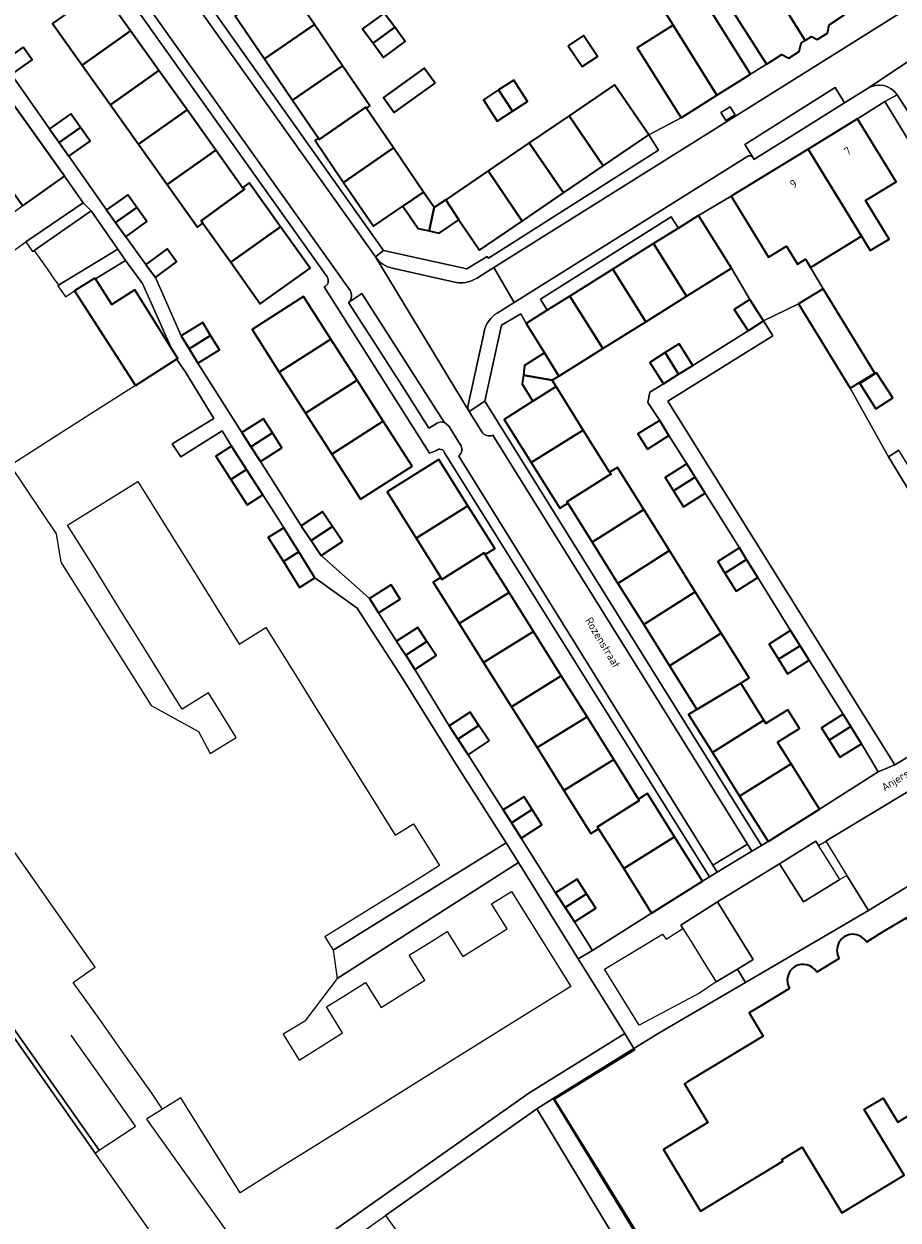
# Model space of a CAD drawing. Header units: metres. Extents: x 129909 to 134295, y 430065 to 433784.
# Tile 9 of 21: x 133893 to 133990, y 433009 to 433142. Entities that reach past the tile are written whole.
import ezdxf
from ezdxf.enums import TextEntityAlignment as Align

# ---------------------------------------------------------------- set-up
doc = ezdxf.new("R2010")
doc.units = ezdxf.units.M
for name, color, linetype, lineweight in [('B-XX-OG-BEBOUWING-GV', 7, 'Continuous', 35), ('B-XX-OG-BEBOUWING-T18', 10, 'Continuous', 18), ('B-XX-OG-TERREIN_CULTUURSCHEIDING-GV', 7, 'Continuous', 18), ('B-XX-OG-TOPOGRAFIE-T18', 10, 'Continuous', 18), ('B-XX-OG-WEG-GV', 7, 'Continuous', 18)]:
    doc.layers.add(name, color=color, linetype=linetype, lineweight=lineweight)
doc.styles.add('NLCS-ISO-M-T18', font='NLCS-ISO.ttf', dxfattribs={"height": 1.8})

msp = doc.modelspace()

# ---------------------------------------------------------------- linework, layer by layer
at = {"layer": 'B-XX-OG-BEBOUWING-GV', "color": 253}
for points in [[(133978.53, 433152.82), (133977.25, 433154.83), (133972.87, 433152.03), (133975.85, 433147.28), (133980.07, 433140.54), (133980.77, 433140.99), (133981.42, 433140.65), (133982.55, 433141.37), (133982.75, 433142.3), (133984.51, 433143.43)], [(133969.02, 433144.6), (133965.95, 433149.49), (133962.23, 433147.16), (133965.3, 433142.26), (133970.2, 433134.41), (133973.95, 433136.77)], [(133975.85, 433147.28), (133973.55, 433145.82), (133971.84, 433148.49), (133969.8, 433147.2), (133975.74, 433137.88), (133977.45, 433138.98), (133978.24, 433138.56), (133979.41, 433139.3), (133979.61, 433140.24), (133980.07, 433140.54)], [(133901.26, 433146.29), (133895.84, 433142.45), (133899.17, 433137.78), (133904.59, 433141.62)], [(133921.89, 433147.11), (133916.3, 433143.28), (133919.56, 433138.49), (133925.15, 433142.33)], [(133934.14, 433142.01), (133932.98, 433143.6), (133930.55, 433141.83), (133931.72, 433140.23)], [(133925.15, 433142.33), (133919.56, 433138.49), (133922.72, 433133.85), (133928.31, 433137.68)], [(133934.14, 433142.01), (133931.72, 433140.23), (133932.89, 433138.64), (133935.31, 433140.41)], [(133965.3, 433142.26), (133961.26, 433139.72), (133966.18, 433131.89), (133970.2, 433134.41)], [(133904.59, 433141.62), (133899.17, 433137.78), (133902.33, 433133.35), (133907.75, 433137.19)], [(133953.56, 433139.95), (133955.1, 433137.61), (133956.82, 433138.74), (133955.28, 433141.08)], [(133892.58, 433139.78), (133890.26, 433138.13), (133891.26, 433136.73), (133893.57, 433138.38)], [(133889.19, 433136.55), (133887.45, 433135.3), (133890.04, 433131.67), (133887.13, 433129.57), (133892.54, 433122.02), (133897.21, 433125.35)], [(133907.75, 433137.19), (133902.33, 433133.35), (133905.49, 433128.92), (133910.91, 433132.76)], [(133928.31, 433137.68), (133922.72, 433133.85), (133925.62, 433129.59), (133925.7, 433129.47), (133930.91, 433133.08), (133930.97, 433132.94), (133931.36, 433133.21)], [(133938.65, 433135.75), (133937.44, 433137.43), (133932.9, 433134.16), (133934.1, 433132.49)], [(133945.77, 433135), (133947.32, 433132.61), (133949.01, 433133.71), (133947.47, 433136.09)], [(133953.65, 433132.12), (133957.48, 433126.51), (133962.56, 433129.97), (133958.73, 433135.59)], [(133945.77, 433135), (133944.08, 433133.9), (133945.62, 433131.52), (133947.32, 433132.61)], [(133910.91, 433132.76), (133905.49, 433128.92), (133908.69, 433124.43), (133914.12, 433128.26)], [(133930.97, 433132.94), (133930.91, 433133.08), (133925.7, 433129.47), (133925.62, 433129.59), (133925.23, 433129.33), (133928.41, 433124.66), (133933.99, 433128.52)], [(133898.98, 433130.81), (133897.9, 433132.33), (133895.53, 433130.65), (133896.6, 433129.13)], [(133953.65, 433132.12), (133949.2, 433129.09), (133953.03, 433123.48), (133957.48, 433126.51)], [(133985.93, 433131.77), (133980.4, 433128.39), (133986.38, 433118.62), (133987.35, 433117.02), (133989.45, 433118.3), (133986.81, 433122.63), (133990.23, 433124.72)], [(133898.98, 433130.81), (133896.6, 433129.13), (133897.68, 433127.6), (133900.06, 433129.28)], [(133933.99, 433128.52), (133928.41, 433124.66), (133931.76, 433119.75), (133935.04, 433121.98), (133937.36, 433123.56)], [(133949.2, 433129.09), (133944.59, 433125.95), (133948.41, 433120.33), (133953.03, 433123.48)], [(133917.12, 433124.06), (133914.12, 433128.26), (133908.69, 433124.43), (133912.09, 433119.66), (133912.68, 433120.08), (133912.48, 433120.36), (133917.33, 433123.88)], [(133980.4, 433128.39), (133971.78, 433123.13), (133975.96, 433116.28), (133977.99, 433117.51), (133979.21, 433115.5), (133980.11, 433116.05), (133980.67, 433115.13), (133986.38, 433118.62)], [(133944.59, 433125.95), (133939.85, 433122.72), (133941.3, 433120.48), (133943.62, 433117.07), (133948.41, 433120.33)], [(133917.12, 433124.06), (133917.33, 433123.88), (133912.48, 433120.36), (133912.68, 433120.08), (133915.79, 433115.73), (133921.36, 433119.7), (133917.87, 433124.6)], [(133905.29, 433121.86), (133904.27, 433123.28), (133901.9, 433121.59), (133902.92, 433120.16)], [(133938.55, 433121.83), (133937.36, 433123.56), (133935.04, 433121.98), (133936.75, 433119.48), (133938, 433119.22)], [(133905.29, 433121.86), (133902.92, 433120.16), (133904.06, 433118.58), (133906.42, 433120.28)], [(133939.85, 433122.72), (133938.55, 433121.83), (133938, 433119.22), (133939.12, 433118.99), (133941.3, 433120.48)], [(133968.13, 433120.94), (133965.88, 433119.53), (133963.11, 433117.8), (133966.78, 433111.92), (133971.81, 433115.06)], [(133921.36, 433119.7), (133915.79, 433115.73), (133919.1, 433111.08), (133924.67, 433115.06)], [(133906.3, 433115.48), (133907.38, 433114.02), (133909.74, 433115.77), (133908.67, 433117.22)], [(133963.11, 433117.8), (133958.55, 433114.95), (133962.23, 433109.07), (133966.78, 433111.92)], [(133909.71, 433104.86), (133909.86, 433104.95), (133909.16, 433106.08), (133905.07, 433112.64), (133902.48, 433110.99), (133900.65, 433113.88), (133900.6, 433113.95), (133898.33, 433112.51), (133905.13, 433101.94)], [(133958.55, 433114.95), (133953.75, 433111.94), (133957.42, 433106.07), (133962.23, 433109.07)], [(133982.07, 433112.75), (133979.32, 433111.06), (133985.11, 433101.63), (133987.86, 433103.32)], [(133921.23, 433103.43), (133926.98, 433107.11), (133923.94, 433111.87), (133918.18, 433108.18)], [(133953.75, 433111.94), (133951.21, 433110.35), (133948.84, 433108.88), (133950.91, 433105.57), (133952.51, 433102.99), (133957.42, 433106.07)], [(133973.88, 433111.55), (133972.14, 433110.45), (133973.67, 433108.04), (133975.41, 433109.15)], [(133913.55, 433107.54), (133912.66, 433108.98), (133910.24, 433107.49), (133911.13, 433106.04)], [(133913.55, 433107.54), (133911.13, 433106.04), (133912.13, 433104.43), (133914.55, 433105.92)], [(133926.98, 433107.11), (133921.23, 433103.43), (133924.17, 433098.83), (133929.93, 433102.51)], [(133964.39, 433105.61), (133965.91, 433103.19), (133967.48, 433104.18), (133965.96, 433106.59)], [(133950.91, 433105.57), (133948.68, 433104.18), (133948.54, 433103.1), (133951.75, 433102.52), (133952.51, 433102.99)], [(133964.39, 433105.61), (133962.68, 433104.52), (133964.2, 433102.11), (133965.91, 433103.19)], [(133952.19, 433101.81), (133951.75, 433102.52), (133948.54, 433103.1), (133948.4, 433102.09), (133949.61, 433100.16)], [(133989.86, 433100.54), (133988.04, 433103.35), (133986.17, 433102.14), (133987.99, 433099.33)], [(133929.93, 433102.51), (133924.17, 433098.83), (133927.1, 433094.24), (133932.86, 433097.93)], [(133952.19, 433101.81), (133949.61, 433100.16), (133946.38, 433098.14), (133949.4, 433093.31), (133955.24, 433096.94)], [(133917.05, 433096.66), (133918.06, 433095.08), (133920.47, 433096.62), (133919.45, 433098.2)], [(133932.86, 433097.93), (133927.1, 433094.24), (133930.33, 433089.2), (133936.09, 433092.89)], [(133963.79, 433098.01), (133961.36, 433096.51), (133962.41, 433094.82), (133964.83, 433096.32)], [(133920.47, 433096.62), (133918.06, 433095.08), (133919.13, 433093.42), (133921.53, 433094.96)], [(133955.24, 433096.94), (133949.4, 433093.31), (133952.6, 433088.19), (133953.5, 433088.76), (133953.39, 433088.91), (133958.37, 433092.06), (133958.19, 433092.22)], [(133915.96, 433095.04), (133915.9, 433095.14), (133914.14, 433094.01), (133915.8, 433091.41), (133917.56, 433092.54)], [(133917.56, 433092.54), (133915.8, 433091.41), (133917.62, 433088.58), (133919.38, 433089.71)], [(133936.55, 433084.86), (133942.32, 433088.48), (133939.08, 433093.65), (133933.3, 433090.03)], [(133958.19, 433092.22), (133958.37, 433092.06), (133953.39, 433088.91), (133953.5, 433088.76), (133956.24, 433084.39), (133962.01, 433088.04), (133959.06, 433092.76)], [(133967.74, 433091.68), (133966.81, 433093.17), (133964.39, 433091.65), (133965.33, 433090.15)], [(133967.74, 433091.68), (133965.33, 433090.15), (133966.46, 433088.36), (133968.87, 433089.88)], [(133942.32, 433088.48), (133936.55, 433084.86), (133939.31, 433080.46), (133939.4, 433080.22), (133944.15, 433083.21), (133944.27, 433083.02), (133945.33, 433083.68)], [(133923.69, 433086.23), (133924.79, 433084.58), (133927.17, 433086.15), (133926.08, 433087.81)], [(133962.01, 433088.04), (133956.24, 433084.39), (133959.11, 433079.79), (133964.88, 433083.45)], [(133921.72, 433086), (133920, 433084.93), (133921.69, 433082.23), (133923.41, 433083.3)], [(133927.17, 433086.15), (133924.79, 433084.58), (133925.9, 433082.89), (133928.29, 433084.47)], [(133923.41, 433083.3), (133921.69, 433082.23), (133923.49, 433079.33), (133925.21, 433080.41)], [(133944.27, 433083.02), (133944.15, 433083.21), (133939.4, 433080.22), (133939.31, 433080.46), (133938.46, 433079.93), (133941.36, 433075.31), (133946.93, 433078.78)], [(133964.88, 433083.45), (133959.11, 433079.79), (133962, 433075.18), (133967.77, 433078.84)], [(133973.5, 433082.47), (133972.7, 433083.75), (133970.28, 433082.24), (133971.09, 433080.94)], [(133973.5, 433082.47), (133971.09, 433080.94), (133972.35, 433078.93), (133974.77, 433080.45)], [(133931.31, 433078.1), (133932.33, 433076.49), (133934.75, 433078.03), (133933.73, 433079.64)], [(133946.93, 433078.78), (133941.36, 433075.31), (133944.09, 433070.95), (133949.67, 433074.41)], [(133967.77, 433078.84), (133962, 433075.18), (133964.89, 433070.55), (133970.66, 433074.21)], [(133934.36, 433073.33), (133935.38, 433071.76), (133937.75, 433073.29), (133936.73, 433074.86)], [(133949.67, 433074.41), (133944.09, 433070.95), (133947.2, 433065.99), (133952.78, 433069.45)], [(133970.66, 433074.21), (133964.89, 433070.55), (133967.94, 433065.68), (133972.85, 433068.63), (133973.79, 433069.22)], [(133978.43, 433074.52), (133976.02, 433073), (133977.09, 433071.29), (133979.51, 433072.8)], [(133937.75, 433073.29), (133935.38, 433071.76), (133936.41, 433070.16), (133938.78, 433071.7)], [(133979.51, 433072.8), (133977.09, 433071.29), (133978.1, 433069.68), (133980.51, 433071.2)], [(133952.78, 433069.45), (133947.2, 433065.99), (133950.07, 433061.41), (133955.66, 433064.86)], [(133972.85, 433068.63), (133967.94, 433065.68), (133967.02, 433065.11), (133969.68, 433060.87), (133975.45, 433064.47)], [(133976.98, 433062.03), (133979.42, 433063.56), (133978.12, 433065.63), (133975.68, 433064.1), (133975.45, 433064.47), (133969.68, 433060.87), (133972.73, 433055.99), (133978.5, 433059.6)], [(133943.57, 433063.9), (133942.58, 433065.39), (133940.23, 433063.83), (133941.21, 433062.34)], [(133955.66, 433064.86), (133950.07, 433061.41), (133953.08, 433056.61), (133958.66, 433060.07)], [(133985.16, 433063.77), (133984.3, 433065.14), (133981.88, 433063.64), (133982.74, 433062.25)], [(133943.57, 433063.9), (133941.21, 433062.34), (133942.36, 433060.61), (133944.71, 433062.18)], [(133985.16, 433063.77), (133982.74, 433062.25), (133983.93, 433060.33), (133986.36, 433061.83)], [(133958.66, 433060.07), (133953.08, 433056.61), (133956.1, 433051.79), (133956.96, 433052.33), (133956.84, 433052.53), (133961.48, 433055.48), (133961.43, 433055.66)], [(133978.5, 433059.6), (133972.73, 433055.99), (133975.91, 433050.9), (133981.68, 433054.51)], [(133961.43, 433055.66), (133961.48, 433055.48), (133956.84, 433052.53), (133956.96, 433052.33), (133959.76, 433047.87), (133965.45, 433051.43), (133962.41, 433056.27)], [(133949.52, 433054.48), (133948.61, 433055.92), (133946.28, 433054.45), (133947.2, 433053)], [(133949.52, 433054.48), (133947.2, 433053), (133948.29, 433051.29), (133950.61, 433052.76)], [(133965.45, 433051.43), (133959.76, 433047.87), (133962.89, 433042.88), (133968.57, 433046.45)], [(133952.15, 433045.18), (133953.21, 433043.53), (133955.6, 433045.06), (133954.54, 433046.71)], [(133955.6, 433045.06), (133953.21, 433043.53), (133954.24, 433041.92), (133956.63, 433043.46)]]:
    msp.add_lwpolyline(points, close=True, dxfattribs=at)
for points in [[(134013.5, 433037.44), (134019.64, 433041.16), (134015.69, 433047.69), (134013.29, 433051.65), (134007.04, 433047.87), (134006, 433049.59), (134000, 433045.96), (133998.03, 433044.77), (133995.49, 433043.22), (133995.36, 433043.15), (133992.13, 433041.19), (133991.41, 433042.38), (133988.66, 433040.71), (133986.92, 433039.66)], [(133983.87, 433037.82), (133981.37, 433036.3)], [(133978.32, 433034.46), (133975.01, 433032.45), (133973.8, 433031.72), (133975.38, 433029.12), (133973.38, 433027.92), (133967.09, 433024.11), (133966.89, 433024), (133966.56, 433023.8), (133969.18, 433019.47), (133964.2, 433016.45), (133968.37, 433009.56), (133977.58, 433015.14), (133977.46, 433015.34), (133979.74, 433016.71), (133984.18, 433009.37), (133991.13, 433013.58), (133986.68, 433020.92), (133988.8, 433022.2), (133990.42, 433019.52), (133999.88, 433025.25)]]:
    msp.add_lwpolyline(points, dxfattribs=at)
for centre, start, end in [((133985.4, 433038.74), 31.1763, 211.2205), ((133979.84, 433035.38), 31.2205, 211.1763)]:
    msp.add_arc(centre, 1.78, start, end, dxfattribs=at)
at = {"layer": 'B-XX-OG-TERREIN_CULTUURSCHEIDING-GV', "color": 253}
for points in [[(133926.59, 433114.07), (133896.56, 433156.3), (133893.34, 433160.97), (133893.29, 433161.03), (133893.18, 433161.19), (133886.65, 433156.53)], [(133902.49, 433159.92), (133932.9, 433117.04), (133942.2, 433115), (133944.48, 433116.35), (133944.64, 433116.16), (133963.65, 433128.27), (133962.56, 433129.97), (133957.48, 433126.51), (133953.03, 433123.48), (133948.41, 433120.33), (133943.62, 433117.07), (133941.3, 433120.48), (133939.12, 433118.99), (133938, 433119.22), (133936.75, 433119.48), (133935.04, 433121.98), (133931.76, 433119.75), (133928.41, 433124.66), (133925.23, 433129.33), (133925.62, 433129.59), (133922.72, 433133.85), (133919.56, 433138.49), (133916.3, 433143.28)], [(133901.26, 433146.29), (133904.59, 433141.62), (133907.75, 433137.19), (133910.91, 433132.76), (133914.12, 433128.26), (133917.12, 433124.06), (133917.87, 433124.6), (133921.36, 433119.7), (133924.67, 433115.06), (133919.1, 433111.08), (133915.79, 433115.73), (133912.68, 433120.08), (133912.09, 433119.66), (133908.69, 433124.43), (133905.49, 433128.92), (133902.33, 433133.35), (133899.17, 433137.78), (133895.84, 433142.45)], [(133921.89, 433147.11), (133925.15, 433142.33), (133928.31, 433137.68), (133931.36, 433133.21), (133930.97, 433132.94), (133933.99, 433128.52), (133937.36, 433123.56), (133938.55, 433121.83), (133939.85, 433122.72), (133944.59, 433125.95), (133949.2, 433129.09), (133953.65, 433132.12), (133958.73, 433135.59), (133962.56, 433129.97), (133966.18, 433131.89), (133961.26, 433139.72), (133965.3, 433142.26), (133962.23, 433147.16)], [(133969.02, 433144.6), (133973.95, 433136.77), (133975.74, 433137.88), (133969.8, 433147.2)], [(133892.58, 433139.78), (133893.57, 433138.38), (133891.26, 433136.73), (133895.53, 433130.65), (133897.9, 433132.33), (133898.98, 433130.81), (133900.06, 433129.28), (133897.68, 433127.6), (133901.9, 433121.59), (133904.27, 433123.28), (133905.29, 433121.86), (133906.42, 433120.28), (133904.06, 433118.58), (133906.3, 433115.48), (133908.67, 433117.22), (133909.74, 433115.77), (133907.38, 433114.02), (133910.24, 433107.49), (133912.66, 433108.98), (133913.55, 433107.54), (133914.55, 433105.92), (133912.13, 433104.43), (133917.05, 433096.66), (133919.45, 433098.2), (133920.47, 433096.62), (133921.53, 433094.96), (133919.13, 433093.42), (133923.69, 433086.23), (133926.08, 433087.81), (133927.17, 433086.15), (133928.29, 433084.47), (133925.9, 433082.89), (133931.31, 433078.1), (133933.73, 433079.64), (133934.75, 433078.03), (133932.33, 433076.49), (133934.36, 433073.33), (133936.73, 433074.86), (133937.75, 433073.29), (133938.78, 433071.7), (133936.41, 433070.16), (133940.23, 433063.83), (133942.58, 433065.39), (133943.57, 433063.9), (133944.71, 433062.18), (133942.36, 433060.61), (133946.28, 433054.45), (133948.61, 433055.92), (133949.52, 433054.48), (133950.61, 433052.76), (133948.29, 433051.29), (133952.15, 433045.18), (133954.54, 433046.71), (133955.6, 433045.06), (133956.63, 433043.46), (133954.24, 433041.92), (133956.28, 433038.72), (133962.89, 433042.88), (133959.76, 433047.87), (133956.96, 433052.33), (133956.1, 433051.79), (133953.08, 433056.61), (133950.07, 433061.41), (133947.2, 433065.99), (133944.09, 433070.95), (133941.36, 433075.31), (133938.46, 433079.93), (133939.31, 433080.46), (133936.55, 433084.86), (133933.3, 433090.03), (133939.08, 433093.65), (133942.32, 433088.48), (133945.33, 433083.68), (133944.27, 433083.02), (133946.93, 433078.78), (133949.67, 433074.41), (133952.78, 433069.45), (133955.66, 433064.86), (133958.66, 433060.07), (133961.43, 433055.66), (133962.41, 433056.27), (133965.45, 433051.43), (133968.57, 433046.45), (133969.38, 433046.94), (133939.72, 433094.4)], [(133889.19, 433136.55), (133897.21, 433125.35), (133899.27, 433122.38), (133900.18, 433121.49), (133903.18, 433117.17), (133904.03, 433115.93), (133905.91, 433113.34), (133909.16, 433106.08), (133909.86, 433104.95), (133909.71, 433104.86), (133910.71, 433103.49), (133913.91, 433098.24), (133909.26, 433095.41), (133910.22, 433093.93), (133914.83, 433096.84), (133915.96, 433095.04), (133917.56, 433092.54), (133919.38, 433089.71), (133920.98, 433087.18), (133921.72, 433086), (133923.41, 433083.3), (133925.21, 433080.41), (133929.95, 433077.02), (133930.89, 433075.57), (133934.95, 433069.28), (133940.92, 433059.7), (133946.61, 433050.74), (133948, 433048.55), (133954.68, 433037.78), (133956.28, 433038.72), (133954.24, 433041.92), (133953.21, 433043.53), (133952.15, 433045.18), (133948.29, 433051.29), (133947.2, 433053), (133946.28, 433054.45), (133942.36, 433060.61), (133941.21, 433062.34), (133940.23, 433063.83), (133936.41, 433070.16), (133935.38, 433071.76), (133934.36, 433073.33), (133932.33, 433076.49), (133931.31, 433078.1), (133925.9, 433082.89), (133924.79, 433084.58), (133923.69, 433086.23), (133919.13, 433093.42), (133918.06, 433095.08), (133917.05, 433096.66), (133912.13, 433104.43), (133911.13, 433106.04), (133910.24, 433107.49), (133907.38, 433114.02), (133906.3, 433115.48), (133904.06, 433118.58), (133902.92, 433120.16), (133901.9, 433121.59), (133897.68, 433127.6), (133896.6, 433129.13), (133895.53, 433130.65), (133891.26, 433136.73)], [(133999.92, 433115.8), (133988.96, 433133.71), (133985.93, 433131.77), (133990.23, 433124.72), (133986.81, 433122.63), (133989.45, 433118.3), (133987.35, 433117.02), (133986.38, 433118.62), (133980.67, 433115.13), (133982.07, 433112.75), (133987.86, 433103.32), (133985.11, 433101.63), (133989.4, 433093.96), (133990.54, 433094.7)], [(133938.83, 433094.66), (133938.02, 433094.34), (133926.25, 433112.97)], [(133886.02, 433100.56), (133896.26, 433085.35), (133896.8, 433082.15), (133906.89, 433066.12), (133912.2, 433063.22), (133913.49, 433060.74), (133916.41, 433062.55), (133914.71, 433065.28), (133913.3, 433067.55), (133910.35, 433065.72), (133908.98, 433067.93), (133906.08, 433072.6), (133903.32, 433077.03), (133900.58, 433081.44), (133897.55, 433086.31), (133905.41, 433091.2), (133908.44, 433086.33), (133911.18, 433081.92), (133913.93, 433077.49), (133916.74, 433072.98), (133919.74, 433074.84), (133922.66, 433070.15), (133925.51, 433065.56), (133928.38, 433060.95), (133931.24, 433056.35), (133934.18, 433051.61), (133936.24, 433052.87), (133939.15, 433048.21), (133937.09, 433046.93), (133926.33, 433040.23), (133927.25, 433038.74), (133946.61, 433050.74), (133940.92, 433059.7), (133934.95, 433069.28), (133930.89, 433075.57), (133929.95, 433077.02), (133925.21, 433080.41), (133923.49, 433079.33), (133921.69, 433082.23), (133920, 433084.93), (133921.72, 433086), (133920.98, 433087.18), (133919.38, 433089.71), (133917.62, 433088.58), (133915.8, 433091.41), (133914.14, 433094.01), (133915.9, 433095.14), (133915.96, 433095.04), (133914.83, 433096.84), (133910.22, 433093.93), (133909.26, 433095.41), (133913.91, 433098.24), (133910.71, 433103.49), (133909.71, 433104.86), (133905.13, 433101.94), (133900.46, 433098.96), (133896, 433096.11), (133891.41, 433093.18)], [(133923.61, 433004.72), (133949.16, 433022.75), (133959.88, 433029.41), (133954.68, 433037.78), (133948, 433048.55), (133927.72, 433035.56), (133924.09, 433030.8), (133921.65, 433029.33), (133923.44, 433026.45), (133925.95, 433028.02), (133928.31, 433029.49), (133926.5, 433032.39), (133928.73, 433033.79), (133930.88, 433035.13), (133932.64, 433032.32), (133934.95, 433033.77), (133937.53, 433035.38), (133935.77, 433038.19), (133937.87, 433039.49), (133940.02, 433040.84), (133941.77, 433038.03), (133944.16, 433039.53), (133946.73, 433041.13), (133944.98, 433043.92), (133947.2, 433045.3), (133953.83, 433034.7), (133949.02, 433031.7), (133944.5, 433028.88), (133939.81, 433025.94), (133935.36, 433023.16), (133930.76, 433020.29), (133926.21, 433017.44), (133921.6, 433014.57), (133916.85, 433011.6), (133910.22, 433022.22), (133908.18, 433020.97), (133906.37, 433019.84), (133918.23, 433003.23)], [(133986.92, 433039.66), (133988.66, 433040.71), (133991.41, 433042.38)], [(133981.37, 433036.3), (133983.87, 433037.82)], [(133984.25, 432897.19), (133972.9, 432913.3), (133968.66, 432919.32), (133967.48, 432918.43), (133967.26, 432918.27), (133960.38, 432913.11), (133959.05, 432914.86), (133967.36, 432921.18), (133959.58, 432932.38), (133949.68, 432946.32), (133935.24, 432966.75), (133927.22, 432978.15), (133921.05, 432986.89), (133911.94, 433000), (133900.63, 433016.05), (133887.28, 433035.01)], [(133964.2, 433016.45), (133969.18, 433019.47), (133966.56, 433023.8), (133966.89, 433024), (133967.09, 433024.11), (133973.38, 433027.92), (133975.38, 433029.12), (133973.8, 433031.72), (133975.01, 433032.45), (133978.32, 433034.46)], [(133965.62, 433000), (133957.61, 433013.04), (133952.03, 433022.09), (133961, 433027.61), (133960.91, 433027.75), (133951.86, 433022.15), (133965.41, 433000)], [(133999.88, 433025.25), (133990.42, 433019.52), (133988.8, 433022.2), (133986.68, 433020.92), (133991.13, 433013.58), (133984.18, 433009.37), (133979.74, 433016.71), (133977.46, 433015.34), (133977.58, 433015.14), (133968.37, 433009.56), (133964.2, 433016.45)], [(133962.74, 433000), (133950.03, 433020.98), (133933.13, 433009.04), (133934.96, 433006.44)]]:
    msp.add_lwpolyline(points, dxfattribs=at)
for points in [[(133931.72, 433140.23), (133930.55, 433141.83), (133932.98, 433143.6), (133934.14, 433142.01), (133935.31, 433140.41), (133932.89, 433138.64)], [(133953.56, 433139.95), (133955.28, 433141.08), (133956.82, 433138.74), (133955.1, 433137.61)], [(133938.65, 433135.75), (133934.1, 433132.49), (133932.9, 433134.16), (133937.44, 433137.43)], [(133947.32, 433132.61), (133945.62, 433131.52), (133944.08, 433133.9), (133945.77, 433135), (133947.47, 433136.09), (133949.01, 433133.71)], [(133972.23, 433132.23), (133971.67, 433133.12), (133970.64, 433132.48), (133971.18, 433131.58)], [(133892.88, 433118), (133899.27, 433122.38), (133897.21, 433125.35), (133892.54, 433122.02), (133888.09, 433118.83), (133884.01, 433115.91), (133886.05, 433113.07)], [(133980.67, 433115.13), (133980.11, 433116.05), (133979.21, 433115.5), (133977.99, 433117.51), (133975.96, 433116.28), (133971.78, 433123.13), (133968.13, 433120.94), (133971.81, 433115.06), (133973.88, 433111.55), (133975.41, 433109.15), (133979.32, 433111.06), (133982.07, 433112.75)], [(133963.11, 433117.8), (133965.88, 433119.53), (133965.06, 433120.81), (133950.44, 433111.59), (133951.21, 433110.35), (133953.75, 433111.94), (133958.55, 433114.95)], [(133904.03, 433115.93), (133900.65, 433113.88), (133902.48, 433110.99), (133905.07, 433112.64), (133909.16, 433106.08), (133905.91, 433113.34)], [(133972.7, 433083.75), (133968.87, 433089.88), (133966.46, 433088.36), (133965.33, 433090.15), (133964.39, 433091.65), (133966.81, 433093.17), (133964.83, 433096.32), (133962.41, 433094.82), (133961.36, 433096.51), (133963.79, 433098.01), (133962.47, 433100.04), (133962.67, 433101.18), (133964.2, 433102.11), (133962.68, 433104.52), (133964.39, 433105.61), (133965.96, 433106.59), (133967.48, 433104.18), (133973.67, 433108.04), (133972.14, 433110.45), (133973.88, 433111.55), (133971.81, 433115.06), (133966.78, 433111.92), (133962.23, 433109.07), (133957.42, 433106.07), (133952.51, 433102.99), (133951.75, 433102.52), (133952.19, 433101.81), (133955.24, 433096.94), (133958.19, 433092.22), (133959.06, 433092.76), (133962.01, 433088.04), (133964.88, 433083.45), (133967.77, 433078.84), (133970.66, 433074.21), (133973.79, 433069.22), (133972.85, 433068.63), (133975.45, 433064.47), (133975.68, 433064.1), (133978.12, 433065.63), (133979.42, 433063.56), (133976.98, 433062.03), (133978.5, 433059.6), (133981.68, 433054.51), (133988.23, 433058.71), (133986.36, 433061.83), (133983.93, 433060.33), (133982.74, 433062.25), (133981.88, 433063.64), (133984.3, 433065.14), (133980.51, 433071.2), (133978.1, 433069.68), (133977.09, 433071.29), (133976.02, 433073), (133978.43, 433074.52), (133974.77, 433080.45), (133972.35, 433078.93), (133971.09, 433080.94), (133970.28, 433082.24)], [(133930.33, 433089.2), (133927.1, 433094.24), (133924.17, 433098.83), (133921.23, 433103.43), (133918.18, 433108.18), (133923.94, 433111.87), (133926.98, 433107.11), (133929.93, 433102.51), (133932.86, 433097.93), (133936.09, 433092.89)], [(133969.68, 433060.87), (133967.02, 433065.11), (133967.94, 433065.68), (133964.89, 433070.55), (133962, 433075.18), (133959.11, 433079.79), (133956.24, 433084.39), (133953.5, 433088.76), (133952.6, 433088.19), (133949.4, 433093.31), (133946.38, 433098.14), (133949.61, 433100.16), (133948.4, 433102.09), (133948.54, 433103.1), (133948.68, 433104.18), (133950.91, 433105.57), (133948.84, 433108.88), (133948.24, 433109.94), (133946.1, 433108.67), (133944.24, 433100.18), (133975.17, 433050.45), (133975.91, 433050.9), (133972.73, 433055.99)], [(133979.32, 433111.06), (133975.41, 433109.15), (133976.45, 433107.49), (133964.7, 433100.16), (133987.23, 433064.07), (133990.09, 433059.5), (134000, 433065.45), (134004.9, 433068.39), (134003.77, 433070.26), (134000, 433076.48), (133989.4, 433093.96), (133985.11, 433101.63)], [(133975.41, 433109.15), (133973.67, 433108.04), (133967.48, 433104.18), (133965.91, 433103.19), (133964.2, 433102.11), (133962.67, 433101.18), (133962.47, 433100.04), (133963.79, 433098.01), (133964.83, 433096.32), (133966.81, 433093.17), (133967.74, 433091.68), (133968.87, 433089.88), (133972.7, 433083.75), (133973.5, 433082.47), (133974.77, 433080.45), (133978.43, 433074.52), (133979.51, 433072.8), (133980.51, 433071.2), (133984.3, 433065.14), (133985.16, 433063.77), (133986.36, 433061.83), (133988.23, 433058.71), (133990.09, 433059.5), (133987.23, 433064.07), (133964.7, 433100.16), (133976.45, 433107.49)], [(133989.86, 433100.54), (133987.99, 433099.33), (133986.17, 433102.14), (133988.04, 433103.35)], [(133993.25, 433090.22), (133990.54, 433094.7), (133989.4, 433093.96), (134000, 433076.48), (134003.77, 433070.26), (134004.91, 433070.98), (134000.39, 433078.44), (134000, 433079.09)], [(134032.62, 433024.03), (134011.68, 433058.28), (133993.17, 433046.88), (133987.16, 433043.18), (133973.39, 433035.14), (133963.81, 433029.54), (133960.91, 433027.75), (133961, 433027.61), (133952.03, 433022.09), (133957.61, 433013.04), (133965.62, 433000), (133965.68, 432999.89), (133967.02, 433000), (133981.86, 433001.23), (133982.59, 433000), (133985.34, 432995.33), (133992.93, 433000), (134000, 433004.35), (134010.46, 433010.67)]]:
    msp.add_lwpolyline(points, close=True, dxfattribs=at)
for centre, radius, start, end in [((133925.98, 433113.65), 0.737, 291.0799, 34.8309), ((133939.19, 433094.25), 0.553, 16.5505, 131.2542)]:
    msp.add_arc(centre, radius, start, end, dxfattribs=at)
at = {"layer": 'B-XX-OG-TERREIN_CULTUURSCHEIDING-GV', "color": 253, "extrusion": (0, 0, -1)}
for centre, start, end in [((-133985.4, 433038.74), 328.7795, 148.8237), ((-133979.84, 433035.38), 328.8237, 148.7795)]:
    msp.add_arc(centre, 1.78, start, end, dxfattribs=at)
at = {"layer": 'B-XX-OG-WEG-GV', "color": 253}
for points in [[(133900.59, 433160.5), (133898.06, 433164.09), (133895.37, 433167.76), (133894.31, 433167.03), (133886.76, 433177.58), (133888.87, 433179.13), (133888.62, 433179.48), (133886.65, 433182.27), (133882.83, 433177.69), (133894.36, 433161.51), (133929.14, 433112.57)], [(133894.36, 433161.51), (133882.83, 433177.69), (133881.86, 433177), (133892.05, 433162.72), (133892.11, 433162.63), (133893.18, 433161.19), (133893.29, 433161.03), (133893.34, 433160.97), (133896.56, 433156.3), (133926.59, 433114.07)], [(134000.62, 433145.96), (134034.25, 433166.7), (134031.33, 433171.46), (134025.77, 433168.04), (134026.71, 433166.51), (133997.16, 433148.34), (133994.11, 433146.45), (133993.93, 433145.69), (133945.23, 433115.14), (133947.5, 433111.21), (133973.53, 433127.53)], [(133929.14, 433112.57), (133894.36, 433161.51)], [(133943.89, 433096.75), (133942.47, 433099.03), (133931.98, 433116.32), (133931.92, 433116.42), (133900.59, 433160.5)], [(133974.23, 433127.41), (133973.32, 433128.89), (133983.44, 433135.28), (133984.48, 433133.56), (133987.05, 433135.17), (133995.72, 433140.94), (133996.56, 433141.45), (134001.5, 433144.46), (134000.62, 433145.96)], [(133943.64, 433114.14), (133945.23, 433115.14), (133993.93, 433145.69)], [(133984.51, 433143.43), (133982.75, 433142.3), (133982.55, 433141.37), (133981.42, 433140.65), (133980.77, 433140.99), (133980.07, 433140.54), (133979.61, 433140.24), (133979.41, 433139.3), (133978.24, 433138.56), (133977.45, 433138.98), (133975.74, 433137.88), (133973.95, 433136.77), (133970.2, 433134.41), (133966.18, 433131.89), (133962.56, 433129.97), (133963.65, 433128.27), (133944.64, 433116.16), (133944.48, 433116.35), (133942.2, 433115), (133932.9, 433117.04), (133931.98, 433116.32)], [(133995.72, 433140.94), (133987.05, 433135.17)], [(133971.78, 433123.13), (133980.4, 433128.39), (133985.93, 433131.77), (133988.96, 433133.71), (133990.36, 433134.46)], [(133987.05, 433135.17), (133984.48, 433133.56), (133979.35, 433130.34), (133974.34, 433127.21), (133974.23, 433127.41)], [(133991.5, 433132.68), (133990.43, 433134.35), (133990.4, 433134.4), (133990.36, 433134.46), (133988.96, 433133.71), (133999.92, 433115.8)], [(133990.36, 433134.46), (133990.4, 433134.4), (133990.43, 433134.35), (133991.5, 433132.68), (133992.43, 433133.27), (133993.01, 433133.63), (134003.1, 433117.04), (134002.58, 433116.71), (134001.56, 433116.12), (134001.57, 433116.1), (134023.33, 433080.45)], [(133973.53, 433127.53), (133947.5, 433111.21), (133945.62, 433110.03)], [(133942.47, 433099.03), (133944.24, 433100.18), (133946.1, 433108.67), (133948.24, 433109.94), (133948.84, 433108.88), (133951.21, 433110.35), (133950.44, 433111.59), (133965.06, 433120.81), (133965.88, 433119.53), (133968.13, 433120.94), (133971.78, 433123.13)], [(133931.98, 433116.32), (133942.47, 433099.03)], [(133945.23, 433115.14), (133943.64, 433114.14)], [(133945.62, 433110.03), (133947.5, 433111.21), (133945.23, 433115.14)], [(133933.91, 433115.04), (133941.02, 433113.47)], [(133941.02, 433113.47), (133933.91, 433115.04)], [(133926.25, 433112.97), (133938.02, 433094.34), (133938.83, 433094.66)], [(133928.99, 433111.23), (133930.47, 433112.21), (133939.66, 433097.81), (133940.25, 433097.33), (133941.46, 433095.34)], [(133930.47, 433112.21), (133928.99, 433111.23), (133931.96, 433106.58), (133934.96, 433101.88), (133937.96, 433097.17), (133938.89, 433097.73)], [(133938.89, 433097.73), (133937.96, 433097.17), (133934.96, 433101.88), (133931.96, 433106.58), (133928.99, 433111.23)], [(133939.66, 433097.81), (133930.47, 433112.21)], [(133944.17, 433108.07), (133942.36, 433099.78)], [(133942.36, 433099.78), (133944.17, 433108.07)], [(133944.24, 433100.18), (133942.47, 433099.03), (133943.89, 433096.75)], [(133945.12, 433096.36), (133973.6, 433050.61), (133974.11, 433049.82), (133975.17, 433050.45), (133944.24, 433100.18)], [(133941.46, 433095.34), (133940.25, 433097.33), (133939.66, 433097.81)], [(133941.3, 433094.03), (133969.73, 433048.25), (133973.6, 433050.61), (133945.12, 433096.36)], [(133939.72, 433094.4), (133969.38, 433046.94), (133970.23, 433047.46), (133969.73, 433048.25), (133941.3, 433094.03)], [(134000, 433065.45), (133990.09, 433059.5), (133988.23, 433058.71), (133981.68, 433054.51), (133975.91, 433050.9), (133975.17, 433050.45), (133974.11, 433049.82), (133970.23, 433047.46), (133969.38, 433046.94), (133968.57, 433046.45), (133962.89, 433042.88), (133956.28, 433038.72), (133954.68, 433037.78), (133959.88, 433029.41), (133960.91, 433027.75), (133963.81, 433029.54), (133973.39, 433035.14), (133972.48, 433036.62), (133970.11, 433035.21), (133968.24, 433033.93), (133961.51, 433030.36), (133957.61, 433036.62), (133964.1, 433040.55), (133964.5, 433039.97), (133966.39, 433041.16), (133966.14, 433041.56), (133970.25, 433044.16), (133970.85, 433044.53), (133977.18, 433048.41), (133981.26, 433050.94), (133981.57, 433050.46), (133982.37, 433050.95), (133983.71, 433051.76), (134000, 433061.59)], [(133908.18, 433020.97), (133906.96, 433022.73), (133904.04, 433026.88), (133901.15, 433030.98), (133898.15, 433035.12), (133900.34, 433036.65), (133900.64, 433036.86), (133885.07, 433058.99)], [(133887.81, 433035.21), (133901.07, 433016.36), (133905.01, 433018.95), (133905.15, 433019.04), (133901.41, 433024.35), (133897.93, 433029.25)]]:
    msp.add_lwpolyline(points, dxfattribs=at)
for points in [[(133902.49, 433159.92), (133898.84, 433164.9), (133896.37, 433168.49), (133895.37, 433167.76), (133898.06, 433164.09), (133900.59, 433160.5), (133931.92, 433116.42), (133931.98, 433116.32), (133932.9, 433117.04)], [(133984.48, 433133.56), (133983.44, 433135.28), (133973.32, 433128.89), (133974.23, 433127.41), (133974.34, 433127.21), (133979.35, 433130.34)], [(133970.64, 433132.48), (133971.67, 433133.12), (133972.23, 433132.23), (133971.18, 433131.58)], [(133900.18, 433121.49), (133899.27, 433122.38), (133892.88, 433118), (133893.63, 433116.92), (133893.81, 433117.04)], [(133900.18, 433121.49), (133893.81, 433117.04), (133895.6, 433114.49), (133895.87, 433114.1), (133896.54, 433113.15), (133903.18, 433117.17)], [(133827.64, 433118.93), (133827.67, 433118.63), (133828.04, 433118.4), (133828.94, 433117.48), (133830.93, 433114.97), (133831.38, 433114.34), (133832.03, 433113.42), (133834.17, 433110.4), (133873.92, 433054.03), (133887.28, 433035.01), (133900.63, 433016.05), (133901.07, 433016.36), (133887.81, 433035.21), (133874.42, 433054.2), (133834.63, 433110.66), (133831.35, 433115.27), (133830.06, 433117.27), (133828.26, 433119.47)], [(133904.03, 433115.93), (133903.18, 433117.17), (133896.54, 433113.15), (133896.44, 433113.09), (133897.3, 433111.86), (133898.33, 433112.51), (133900.6, 433113.95), (133900.65, 433113.88)], [(134011.68, 433058.28), (134009.49, 433061.64), (134008.6, 433063.15), (134007.01, 433065.83), (134006.15, 433065.32), (134005.59, 433064.97), (134000, 433061.59), (133983.71, 433051.76), (133982.37, 433050.95), (133984.74, 433047.11), (133987.16, 433043.18), (133993.17, 433046.88)], [(133981.57, 433050.46), (133981.26, 433050.94), (133977.18, 433048.41), (133979.86, 433044.15), (133983.96, 433046.64), (133982.6, 433048.82)], [(133948, 433048.55), (133946.61, 433050.74), (133927.25, 433038.74), (133927.72, 433035.56)], [(133974.11, 433049.82), (133973.6, 433050.61), (133969.73, 433048.25), (133970.23, 433047.46)], [(133987.16, 433043.18), (133984.74, 433047.11), (133983.96, 433046.64), (133979.86, 433044.15), (133977.18, 433048.41), (133970.85, 433044.53), (133970.25, 433044.16), (133974.24, 433037.71), (133972.48, 433036.62), (133973.39, 433035.14)], [(133970.25, 433044.16), (133966.14, 433041.56), (133966.39, 433041.16), (133967.49, 433039.4), (133968.78, 433037.33), (133970.11, 433035.21), (133972.48, 433036.62), (133974.24, 433037.71)], [(133950.03, 433020.98), (133951.86, 433022.15), (133960.91, 433027.75), (133959.88, 433029.41), (133949.16, 433022.75), (133923.61, 433004.72), (133921.14, 433003.03), (133922.27, 433001.39), (133927.3, 433004.93), (133933.13, 433009.04)], [(133984.97, 432991.23), (133987.78, 432986.24), (133989.22, 432983.87), (133990.46, 432981.81), (133993.5, 432976.97), (133994.93, 432974.6), (133995.02, 432974.45), (133997.19, 432975.79), (133995.35, 432978.77), (133993.93, 432981.12), (133993.9, 432981.1), (133985.3, 432995.3), (133982.53, 433000), (133981.89, 433001.09), (133969.21, 433000), (133965.6, 432999.69), (133965.41, 433000), (133951.86, 433022.15), (133950.03, 433020.98), (133962.74, 433000), (133964.31, 432997.41), (133980.6, 432998.84), (133983.87, 432993.49)]]:
    msp.add_lwpolyline(points, close=True, dxfattribs=at)
at = {"layer": 'B-XX-OG-WEG-GV', "color": 253, "extrusion": (0, 0, -1)}
for centre, radius, start, end in [((-133988.35, 433133.16), 2.39, 57.1305, 147.1157), ((-133973.82, 433127.11), 0.512, 55.8922, 144.4305), ((-133934.57, 433118.13), 3.16, 282.155, 325.0738), ((-133925.98, 433113.65), 0.737, 145.1691, 248.9201), ((-133941.53, 433116.94), 3.51, 232.9401, 278.3402), ((-133928.25, 433111.99), 1.06, 147.1694, 225.8968), ((-133947.2, 433107.34), 3.12, 13.5292, 59.5816), ((-133943.33, 433099.53), 1, 329.4124, 14.0928), ((-133939.37, 433096.85), 1, 61.7889, 107.0559), ((-133944.73, 433097.27), 0.987, 246.7446, 328.3556), ((-133940.68, 433094.78), 0.969, 144.0116, 230.6021), ((-133939.19, 433094.25), 0.553, 48.7458, 163.4495)]:
    msp.add_arc(centre, radius, start, end, dxfattribs=at)
at = {"layer": 'B-XX-OG-WEG-GV', "color": 253}
for centre, radius, start, end in [((133988.35, 433133.16), 2.39, 32.8843, 122.8695), ((133973.82, 433127.11), 0.512, 35.5695, 124.1078), ((133934.57, 433118.13), 3.16, 214.9262, 257.845), ((133941.53, 433116.94), 3.51, 261.6598, 307.0599), ((133928.25, 433111.99), 1.06, 314.1032, 32.8306), ((133947.2, 433107.34), 3.12, 120.4184, 166.4708), ((133943.33, 433099.53), 1, 165.9072, 210.5876), ((133939.37, 433096.85), 1, 72.9441, 118.2111), ((133944.73, 433097.27), 0.987, 211.6444, 293.2554), ((133940.68, 433094.78), 0.969, 309.3979, 35.9884)]:
    msp.add_arc(centre, radius, start, end, dxfattribs=at)

# ---------------------------------------------------------------- texts
at = {"layer": 'B-XX-OG-BEBOUWING-T18', "style": 'NLCS-ISO-M-T18'}
for s, p in [('7', (133984.81, 433128.15)), ('9', (133978.75, 433124.5))]:
    msp.add_text(s, height=0.9, rotation=31.4, dxfattribs=at).set_placement(p, align=Align.MIDDLE_CENTER)
at = {"layer": 'B-XX-OG-TOPOGRAFIE-T18', "style": 'NLCS-ISO-M-T18'}
for s, rotation, p in [('Rozenstraat', 301.1, (133957.43, 433073.16)), ('Anjerstraat', 31.2, (133991.27, 433058.43))]:
    msp.add_text(s, height=0.9, rotation=rotation, dxfattribs=at).set_placement(p, align=Align.MIDDLE_CENTER)

doc.saveas('drawing.dxf')
